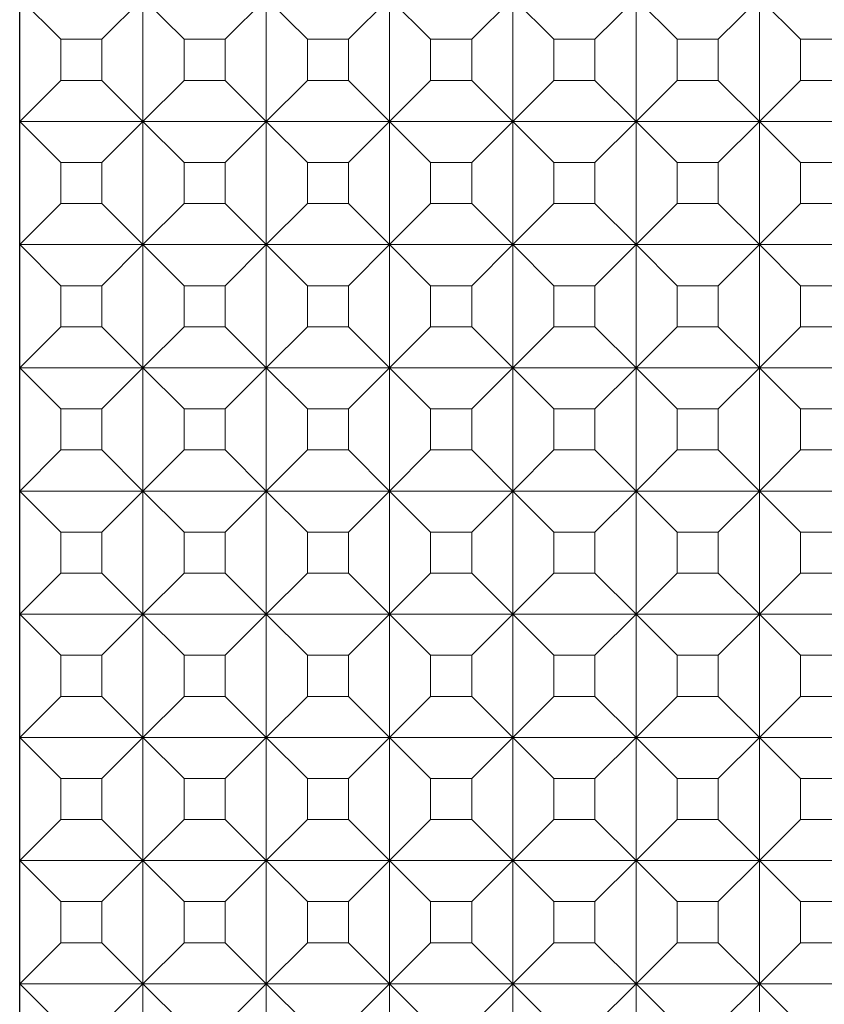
# Model space of a CAD drawing. Header units: millimetres. Extents: x -7 to 74.8, y -68.9 to 16.9.
# Tile 5 of 8: x 53.8 to 63.6, y -45.5 to -33.5. Entities that reach past the tile are written whole.
import ezdxf

# ---------------------------------------------------------------- set-up
doc = ezdxf.new("R2010")
doc.units = ezdxf.units.MM
doc.layers.add('G', color=3, linetype='Continuous', lineweight=18)
doc.layers.add('W', color=7, linetype='Continuous', lineweight=30)

msp = doc.modelspace()

# ---------------------------------------------------------------- linework, layer by layer
at = {"layer": 'G', "ltscale": 25.4}
for p, q in [((53.8138, -33.2498), (54.3138, -33.7498)), ((54.8138, -33.7498), (55.3138, -33.2498)), ((55.3138, -33.2498), (55.3138, -34.7498)), ((55.3138, -33.2498), (55.8138, -33.7498)), ((56.3138, -33.7498), (56.8138, -33.2498)), ((56.8138, -33.2498), (56.8138, -34.7498)), ((56.8138, -33.2498), (57.3138, -33.7498)), ((57.8138, -33.7498), (58.3138, -33.2498)), ((58.3138, -33.2498), (58.3138, -34.7498)), ((58.3138, -33.2498), (58.8138, -33.7498)), ((59.3138, -33.7498), (59.8138, -33.2498)), ((59.8138, -33.2498), (59.8138, -34.7498)), ((59.8138, -33.2498), (60.3138, -33.7498)), ((60.8138, -33.7498), (61.3138, -33.2498)), ((61.3138, -33.2498), (61.3138, -34.7498)), ((61.3138, -33.2498), (61.8138, -33.7498)), ((62.3138, -33.7498), (62.8138, -33.2498)), ((62.8138, -33.2498), (62.8138, -34.7498)), ((62.8138, -33.2498), (63.3138, -33.7498)), ((54.3138, -33.7498), (54.3138, -34.2498)), ((54.8138, -33.7498), (54.3138, -33.7498)), ((54.8138, -33.7498), (54.8138, -34.2498)), ((56.3138, -33.7498), (55.8138, -33.7498)), ((55.8138, -33.7498), (55.8138, -34.2498)), ((56.3138, -33.7498), (56.3138, -34.2498)), ((57.8138, -33.7498), (57.3138, -33.7498)), ((57.3138, -33.7498), (57.3138, -34.2498)), ((57.8138, -33.7498), (57.8138, -34.2498)), ((59.3138, -33.7498), (58.8138, -33.7498)), ((58.8138, -33.7498), (58.8138, -34.2498)), ((59.3138, -33.7498), (59.3138, -34.2498)), ((60.8138, -33.7498), (60.3138, -33.7498)), ((60.3138, -33.7498), (60.3138, -34.2498)), ((60.8138, -33.7498), (60.8138, -34.2498)), ((62.3138, -33.7498), (61.8138, -33.7498)), ((61.8138, -33.7498), (61.8138, -34.2498)), ((62.3138, -33.7498), (62.3138, -34.2498)), ((63.8138, -33.7498), (63.3138, -33.7498)), ((63.3138, -33.7498), (63.3138, -34.2498)), ((54.3138, -34.2498), (53.8138, -34.7498)), ((54.8138, -34.2498), (54.3138, -34.2498)), ((55.3138, -34.7498), (54.8138, -34.2498)), ((55.8138, -34.2498), (55.3138, -34.7498)), ((56.3138, -34.2498), (55.8138, -34.2498)), ((56.8138, -34.7498), (56.3138, -34.2498)), ((57.3138, -34.2498), (56.8138, -34.7498)), ((57.8138, -34.2498), (57.3138, -34.2498)), ((58.3138, -34.7498), (57.8138, -34.2498)), ((58.8138, -34.2498), (58.3138, -34.7498)), ((59.3138, -34.2498), (58.8138, -34.2498)), ((59.8138, -34.7498), (59.3138, -34.2498)), ((60.3138, -34.2498), (59.8138, -34.7498)), ((60.8138, -34.2498), (60.3138, -34.2498)), ((61.3138, -34.7498), (60.8138, -34.2498)), ((61.8138, -34.2498), (61.3138, -34.7498)), ((62.3138, -34.2498), (61.8138, -34.2498)), ((62.8138, -34.7498), (62.3138, -34.2498)), ((63.3138, -34.2498), (62.8138, -34.7498)), ((63.8138, -34.2498), (63.3138, -34.2498)), ((53.8138, -34.7498), (54.3138, -35.2498)), ((55.3138, -34.7498), (53.8138, -34.7498)), ((54.8138, -35.2498), (55.3138, -34.7498)), ((56.8138, -34.7498), (55.3138, -34.7498)), ((55.3138, -34.7498), (55.3138, -36.2498)), ((55.3138, -34.7498), (55.8138, -35.2498)), ((56.3138, -35.2498), (56.8138, -34.7498)), ((58.3138, -34.7498), (56.8138, -34.7498)), ((56.8138, -34.7498), (56.8138, -36.2498)), ((56.8138, -34.7498), (57.3138, -35.2498)), ((57.8138, -35.2498), (58.3138, -34.7498)), ((59.8138, -34.7498), (58.3138, -34.7498)), ((58.3138, -34.7498), (58.3138, -36.2498)), ((58.3138, -34.7498), (58.8138, -35.2498)), ((59.3138, -35.2498), (59.8138, -34.7498)), ((61.3138, -34.7498), (59.8138, -34.7498)), ((59.8138, -34.7498), (59.8138, -36.2498)), ((59.8138, -34.7498), (60.3138, -35.2498)), ((60.8138, -35.2498), (61.3138, -34.7498)), ((62.8138, -34.7498), (61.3138, -34.7498)), ((61.3138, -34.7498), (61.3138, -36.2498)), ((61.3138, -34.7498), (61.8138, -35.2498)), ((62.3138, -35.2498), (62.8138, -34.7498)), ((64.3138, -34.7498), (62.8138, -34.7498)), ((62.8138, -34.7498), (62.8138, -36.2498)), ((62.8138, -34.7498), (63.3138, -35.2498)), ((54.3138, -35.2498), (54.3138, -35.7498)), ((54.8138, -35.2498), (54.3138, -35.2498)), ((54.8138, -35.2498), (54.8138, -35.7498)), ((56.3138, -35.2498), (55.8138, -35.2498)), ((55.8138, -35.2498), (55.8138, -35.7498)), ((56.3138, -35.2498), (56.3138, -35.7498)), ((57.8138, -35.2498), (57.3138, -35.2498)), ((57.3138, -35.2498), (57.3138, -35.7498)), ((57.8138, -35.2498), (57.8138, -35.7498)), ((59.3138, -35.2498), (58.8138, -35.2498)), ((58.8138, -35.2498), (58.8138, -35.7498)), ((59.3138, -35.2498), (59.3138, -35.7498)), ((60.8138, -35.2498), (60.3138, -35.2498)), ((60.3138, -35.2498), (60.3138, -35.7498)), ((60.8138, -35.2498), (60.8138, -35.7498)), ((62.3138, -35.2498), (61.8138, -35.2498)), ((61.8138, -35.2498), (61.8138, -35.7498)), ((62.3138, -35.2498), (62.3138, -35.7498)), ((63.8138, -35.2498), (63.3138, -35.2498)), ((63.3138, -35.2498), (63.3138, -35.7498)), ((54.3138, -35.7498), (53.8138, -36.2498)), ((54.8138, -35.7498), (54.3138, -35.7498)), ((55.3138, -36.2498), (54.8138, -35.7498)), ((55.8138, -35.7498), (55.3138, -36.2498)), ((56.3138, -35.7498), (55.8138, -35.7498)), ((56.8138, -36.2498), (56.3138, -35.7498)), ((57.3138, -35.7498), (56.8138, -36.2498)), ((57.8138, -35.7498), (57.3138, -35.7498)), ((58.3138, -36.2498), (57.8138, -35.7498)), ((58.8138, -35.7498), (58.3138, -36.2498)), ((59.3138, -35.7498), (58.8138, -35.7498)), ((59.8138, -36.2498), (59.3138, -35.7498)), ((60.3138, -35.7498), (59.8138, -36.2498)), ((60.8138, -35.7498), (60.3138, -35.7498)), ((61.3138, -36.2498), (60.8138, -35.7498)), ((61.8138, -35.7498), (61.3138, -36.2498)), ((62.3138, -35.7498), (61.8138, -35.7498)), ((62.8138, -36.2498), (62.3138, -35.7498)), ((63.3138, -35.7498), (62.8138, -36.2498)), ((63.8138, -35.7498), (63.3138, -35.7498)), ((53.8138, -36.2498), (54.3138, -36.7498)), ((55.3138, -36.2498), (53.8138, -36.2498)), ((54.8138, -36.7498), (55.3138, -36.2498)), ((56.8138, -36.2498), (55.3138, -36.2498)), ((55.3138, -36.2498), (55.3138, -37.7498)), ((55.3138, -36.2498), (55.8138, -36.7498)), ((56.3138, -36.7498), (56.8138, -36.2498)), ((58.3138, -36.2498), (56.8138, -36.2498)), ((56.8138, -36.2498), (56.8138, -37.7498)), ((56.8138, -36.2498), (57.3138, -36.7498)), ((57.8138, -36.7498), (58.3138, -36.2498)), ((59.8138, -36.2498), (58.3138, -36.2498)), ((58.3138, -36.2498), (58.3138, -37.7498)), ((58.3138, -36.2498), (58.8138, -36.7498)), ((59.3138, -36.7498), (59.8138, -36.2498)), ((61.3138, -36.2498), (59.8138, -36.2498)), ((59.8138, -36.2498), (59.8138, -37.7498)), ((59.8138, -36.2498), (60.3138, -36.7498)), ((60.8138, -36.7498), (61.3138, -36.2498)), ((62.8138, -36.2498), (61.3138, -36.2498)), ((61.3138, -36.2498), (61.3138, -37.7498)), ((61.3138, -36.2498), (61.8138, -36.7498)), ((62.3138, -36.7498), (62.8138, -36.2498)), ((64.3138, -36.2498), (62.8138, -36.2498)), ((62.8138, -36.2498), (62.8138, -37.7498)), ((62.8138, -36.2498), (63.3138, -36.7498)), ((54.3138, -36.7498), (54.3138, -37.2498)), ((54.8138, -36.7498), (54.3138, -36.7498)), ((54.8138, -36.7498), (54.8138, -37.2498)), ((56.3138, -36.7498), (55.8138, -36.7498)), ((55.8138, -36.7498), (55.8138, -37.2498)), ((56.3138, -36.7498), (56.3138, -37.2498)), ((57.8138, -36.7498), (57.3138, -36.7498)), ((57.3138, -36.7498), (57.3138, -37.2498)), ((57.8138, -36.7498), (57.8138, -37.2498)), ((59.3138, -36.7498), (58.8138, -36.7498)), ((58.8138, -36.7498), (58.8138, -37.2498)), ((59.3138, -36.7498), (59.3138, -37.2498)), ((60.8138, -36.7498), (60.3138, -36.7498)), ((60.3138, -36.7498), (60.3138, -37.2498)), ((60.8138, -36.7498), (60.8138, -37.2498)), ((62.3138, -36.7498), (61.8138, -36.7498)), ((61.8138, -36.7498), (61.8138, -37.2498)), ((62.3138, -36.7498), (62.3138, -37.2498)), ((63.8138, -36.7498), (63.3138, -36.7498)), ((63.3138, -36.7498), (63.3138, -37.2498)), ((54.3138, -37.2498), (53.8138, -37.7498)), ((54.8138, -37.2498), (54.3138, -37.2498)), ((55.3138, -37.7498), (54.8138, -37.2498)), ((55.8138, -37.2498), (55.3138, -37.7498)), ((56.3138, -37.2498), (55.8138, -37.2498)), ((56.8138, -37.7498), (56.3138, -37.2498)), ((57.3138, -37.2498), (56.8138, -37.7498)), ((57.8138, -37.2498), (57.3138, -37.2498)), ((58.3138, -37.7498), (57.8138, -37.2498)), ((58.8138, -37.2498), (58.3138, -37.7498)), ((59.3138, -37.2498), (58.8138, -37.2498)), ((59.8138, -37.7498), (59.3138, -37.2498)), ((60.3138, -37.2498), (59.8138, -37.7498)), ((60.8138, -37.2498), (60.3138, -37.2498)), ((61.3138, -37.7498), (60.8138, -37.2498)), ((61.8138, -37.2498), (61.3138, -37.7498)), ((62.3138, -37.2498), (61.8138, -37.2498)), ((62.8138, -37.7498), (62.3138, -37.2498)), ((63.3138, -37.2498), (62.8138, -37.7498)), ((63.8138, -37.2498), (63.3138, -37.2498)), ((53.8138, -37.7498), (54.3138, -38.2498)), ((55.3138, -37.7498), (53.8138, -37.7498)), ((54.8138, -38.2498), (55.3138, -37.7498)), ((56.8138, -37.7498), (55.3138, -37.7498)), ((55.3138, -37.7498), (55.3138, -39.2498)), ((55.3138, -37.7498), (55.8138, -38.2498)), ((56.3138, -38.2498), (56.8138, -37.7498)), ((58.3138, -37.7498), (56.8138, -37.7498)), ((56.8138, -37.7498), (56.8138, -39.2498)), ((56.8138, -37.7498), (57.3138, -38.2498)), ((57.8138, -38.2498), (58.3138, -37.7498)), ((59.8138, -37.7498), (58.3138, -37.7498)), ((58.3138, -37.7498), (58.3138, -39.2498)), ((58.3138, -37.7498), (58.8138, -38.2498)), ((59.3138, -38.2498), (59.8138, -37.7498)), ((61.3138, -37.7498), (59.8138, -37.7498)), ((59.8138, -37.7498), (59.8138, -39.2498)), ((59.8138, -37.7498), (60.3138, -38.2498)), ((60.8138, -38.2498), (61.3138, -37.7498)), ((62.8138, -37.7498), (61.3138, -37.7498)), ((61.3138, -37.7498), (61.3138, -39.2498)), ((61.3138, -37.7498), (61.8138, -38.2498)), ((62.3138, -38.2498), (62.8138, -37.7498)), ((64.3138, -37.7498), (62.8138, -37.7498)), ((62.8138, -37.7498), (62.8138, -39.2498)), ((62.8138, -37.7498), (63.3138, -38.2498)), ((54.3138, -38.2498), (54.3138, -38.7498)), ((54.8138, -38.2498), (54.3138, -38.2498)), ((54.8138, -38.2498), (54.8138, -38.7498)), ((56.3138, -38.2498), (55.8138, -38.2498)), ((55.8138, -38.2498), (55.8138, -38.7498)), ((56.3138, -38.2498), (56.3138, -38.7498)), ((57.8138, -38.2498), (57.3138, -38.2498)), ((57.3138, -38.2498), (57.3138, -38.7498)), ((57.8138, -38.2498), (57.8138, -38.7498)), ((59.3138, -38.2498), (58.8138, -38.2498)), ((58.8138, -38.2498), (58.8138, -38.7498)), ((59.3138, -38.2498), (59.3138, -38.7498)), ((60.8138, -38.2498), (60.3138, -38.2498)), ((60.3138, -38.2498), (60.3138, -38.7498)), ((60.8138, -38.2498), (60.8138, -38.7498)), ((62.3138, -38.2498), (61.8138, -38.2498)), ((61.8138, -38.2498), (61.8138, -38.7498)), ((62.3138, -38.2498), (62.3138, -38.7498)), ((63.8138, -38.2498), (63.3138, -38.2498)), ((63.3138, -38.2498), (63.3138, -38.7498)), ((54.3138, -38.7498), (53.8138, -39.2498)), ((54.8138, -38.7498), (54.3138, -38.7498)), ((55.3138, -39.2498), (54.8138, -38.7498)), ((55.8138, -38.7498), (55.3138, -39.2498)), ((56.3138, -38.7498), (55.8138, -38.7498)), ((56.8138, -39.2498), (56.3138, -38.7498)), ((57.3138, -38.7498), (56.8138, -39.2498)), ((57.8138, -38.7498), (57.3138, -38.7498)), ((58.3138, -39.2498), (57.8138, -38.7498)), ((58.8138, -38.7498), (58.3138, -39.2498)), ((59.3138, -38.7498), (58.8138, -38.7498)), ((59.8138, -39.2498), (59.3138, -38.7498)), ((60.3138, -38.7498), (59.8138, -39.2498)), ((60.8138, -38.7498), (60.3138, -38.7498)), ((61.3138, -39.2498), (60.8138, -38.7498)), ((61.8138, -38.7498), (61.3138, -39.2498)), ((62.3138, -38.7498), (61.8138, -38.7498)), ((62.8138, -39.2498), (62.3138, -38.7498)), ((63.3138, -38.7498), (62.8138, -39.2498)), ((63.8138, -38.7498), (63.3138, -38.7498)), ((53.8138, -39.2498), (54.3138, -39.7498)), ((55.3138, -39.2498), (53.8138, -39.2498)), ((54.8138, -39.7498), (55.3138, -39.2498)), ((56.8138, -39.2498), (55.3138, -39.2498)), ((55.3138, -39.2498), (55.3138, -40.7498)), ((55.3138, -39.2498), (55.8138, -39.7498)), ((56.3138, -39.7498), (56.8138, -39.2498)), ((58.3138, -39.2498), (56.8138, -39.2498)), ((56.8138, -39.2498), (56.8138, -40.7498)), ((56.8138, -39.2498), (57.3138, -39.7498)), ((57.8138, -39.7498), (58.3138, -39.2498)), ((59.8138, -39.2498), (58.3138, -39.2498)), ((58.3138, -39.2498), (58.3138, -40.7498)), ((58.3138, -39.2498), (58.8138, -39.7498)), ((59.3138, -39.7498), (59.8138, -39.2498)), ((61.3138, -39.2498), (59.8138, -39.2498)), ((59.8138, -39.2498), (59.8138, -40.7498)), ((59.8138, -39.2498), (60.3138, -39.7498)), ((60.8138, -39.7498), (61.3138, -39.2498)), ((62.8138, -39.2498), (61.3138, -39.2498)), ((61.3138, -39.2498), (61.3138, -40.7498)), ((61.3138, -39.2498), (61.8138, -39.7498)), ((62.3138, -39.7498), (62.8138, -39.2498)), ((64.3138, -39.2498), (62.8138, -39.2498)), ((62.8138, -39.2498), (62.8138, -40.7498)), ((62.8138, -39.2498), (63.3138, -39.7498)), ((54.3138, -39.7498), (54.3138, -40.2498)), ((54.8138, -39.7498), (54.3138, -39.7498)), ((54.8138, -39.7498), (54.8138, -40.2498)), ((56.3138, -39.7498), (55.8138, -39.7498)), ((55.8138, -39.7498), (55.8138, -40.2498)), ((56.3138, -39.7498), (56.3138, -40.2498)), ((57.8138, -39.7498), (57.3138, -39.7498)), ((57.3138, -39.7498), (57.3138, -40.2498)), ((57.8138, -39.7498), (57.8138, -40.2498)), ((59.3138, -39.7498), (58.8138, -39.7498)), ((58.8138, -39.7498), (58.8138, -40.2498)), ((59.3138, -39.7498), (59.3138, -40.2498)), ((60.8138, -39.7498), (60.3138, -39.7498)), ((60.3138, -39.7498), (60.3138, -40.2498)), ((60.8138, -39.7498), (60.8138, -40.2498)), ((62.3138, -39.7498), (61.8138, -39.7498)), ((61.8138, -39.7498), (61.8138, -40.2498)), ((62.3138, -39.7498), (62.3138, -40.2498)), ((63.8138, -39.7498), (63.3138, -39.7498)), ((63.3138, -39.7498), (63.3138, -40.2498)), ((54.3138, -40.2498), (53.8138, -40.7498)), ((54.8138, -40.2498), (54.3138, -40.2498)), ((55.3138, -40.7498), (54.8138, -40.2498)), ((55.8138, -40.2498), (55.3138, -40.7498)), ((56.3138, -40.2498), (55.8138, -40.2498)), ((56.8138, -40.7498), (56.3138, -40.2498)), ((57.3138, -40.2498), (56.8138, -40.7498)), ((57.8138, -40.2498), (57.3138, -40.2498)), ((58.3138, -40.7498), (57.8138, -40.2498)), ((58.8138, -40.2498), (58.3138, -40.7498)), ((59.3138, -40.2498), (58.8138, -40.2498)), ((59.8138, -40.7498), (59.3138, -40.2498)), ((60.3138, -40.2498), (59.8138, -40.7498)), ((60.8138, -40.2498), (60.3138, -40.2498)), ((61.3138, -40.7498), (60.8138, -40.2498)), ((61.8138, -40.2498), (61.3138, -40.7498)), ((62.3138, -40.2498), (61.8138, -40.2498)), ((62.8138, -40.7498), (62.3138, -40.2498)), ((63.3138, -40.2498), (62.8138, -40.7498)), ((63.8138, -40.2498), (63.3138, -40.2498)), ((53.8138, -40.7498), (54.3138, -41.2498)), ((55.3138, -40.7498), (53.8138, -40.7498)), ((54.8138, -41.2498), (55.3138, -40.7498)), ((56.8138, -40.7498), (55.3138, -40.7498)), ((55.3138, -40.7498), (55.3138, -42.2498)), ((55.3138, -40.7498), (55.8138, -41.2498)), ((56.3138, -41.2498), (56.8138, -40.7498)), ((58.3138, -40.7498), (56.8138, -40.7498)), ((56.8138, -40.7498), (56.8138, -42.2498)), ((56.8138, -40.7498), (57.3138, -41.2498)), ((57.8138, -41.2498), (58.3138, -40.7498)), ((59.8138, -40.7498), (58.3138, -40.7498)), ((58.3138, -40.7498), (58.3138, -42.2498)), ((58.3138, -40.7498), (58.8138, -41.2498)), ((59.3138, -41.2498), (59.8138, -40.7498)), ((61.3138, -40.7498), (59.8138, -40.7498)), ((59.8138, -40.7498), (59.8138, -42.2498)), ((59.8138, -40.7498), (60.3138, -41.2498)), ((60.8138, -41.2498), (61.3138, -40.7498)), ((62.8138, -40.7498), (61.3138, -40.7498)), ((61.3138, -40.7498), (61.3138, -42.2498)), ((61.3138, -40.7498), (61.8138, -41.2498)), ((62.3138, -41.2498), (62.8138, -40.7498)), ((64.3138, -40.7498), (62.8138, -40.7498)), ((62.8138, -40.7498), (62.8138, -42.2498)), ((62.8138, -40.7498), (63.3138, -41.2498)), ((54.3138, -41.2498), (54.3138, -41.7498)), ((54.8138, -41.2498), (54.3138, -41.2498)), ((54.8138, -41.2498), (54.8138, -41.7498)), ((56.3138, -41.2498), (55.8138, -41.2498)), ((55.8138, -41.2498), (55.8138, -41.7498)), ((56.3138, -41.2498), (56.3138, -41.7498)), ((57.8138, -41.2498), (57.3138, -41.2498)), ((57.3138, -41.2498), (57.3138, -41.7498)), ((57.8138, -41.2498), (57.8138, -41.7498)), ((59.3138, -41.2498), (58.8138, -41.2498)), ((58.8138, -41.2498), (58.8138, -41.7498)), ((59.3138, -41.2498), (59.3138, -41.7498)), ((60.8138, -41.2498), (60.3138, -41.2498)), ((60.3138, -41.2498), (60.3138, -41.7498)), ((60.8138, -41.2498), (60.8138, -41.7498)), ((62.3138, -41.2498), (61.8138, -41.2498)), ((61.8138, -41.2498), (61.8138, -41.7498)), ((62.3138, -41.2498), (62.3138, -41.7498)), ((63.8138, -41.2498), (63.3138, -41.2498)), ((63.3138, -41.2498), (63.3138, -41.7498)), ((54.3138, -41.7498), (53.8138, -42.2498)), ((54.8138, -41.7498), (54.3138, -41.7498)), ((55.3138, -42.2498), (54.8138, -41.7498)), ((55.8138, -41.7498), (55.3138, -42.2498)), ((56.3138, -41.7498), (55.8138, -41.7498)), ((56.8138, -42.2498), (56.3138, -41.7498)), ((57.3138, -41.7498), (56.8138, -42.2498)), ((57.8138, -41.7498), (57.3138, -41.7498)), ((58.3138, -42.2498), (57.8138, -41.7498)), ((58.8138, -41.7498), (58.3138, -42.2498)), ((59.3138, -41.7498), (58.8138, -41.7498)), ((59.8138, -42.2498), (59.3138, -41.7498)), ((60.3138, -41.7498), (59.8138, -42.2498)), ((60.8138, -41.7498), (60.3138, -41.7498)), ((61.3138, -42.2498), (60.8138, -41.7498)), ((61.8138, -41.7498), (61.3138, -42.2498)), ((62.3138, -41.7498), (61.8138, -41.7498)), ((62.8138, -42.2498), (62.3138, -41.7498)), ((63.3138, -41.7498), (62.8138, -42.2498)), ((63.8138, -41.7498), (63.3138, -41.7498)), ((53.8138, -42.2498), (54.3138, -42.7498)), ((55.3138, -42.2498), (53.8138, -42.2498)), ((54.8138, -42.7498), (55.3138, -42.2498)), ((56.8138, -42.2498), (55.3138, -42.2498)), ((55.3138, -42.2498), (55.3138, -43.7498)), ((55.3138, -42.2498), (55.8138, -42.7498)), ((56.3138, -42.7498), (56.8138, -42.2498)), ((58.3138, -42.2498), (56.8138, -42.2498)), ((56.8138, -42.2498), (56.8138, -43.7498)), ((56.8138, -42.2498), (57.3138, -42.7498)), ((57.8138, -42.7498), (58.3138, -42.2498)), ((59.8138, -42.2498), (58.3138, -42.2498)), ((58.3138, -42.2498), (58.3138, -43.7498)), ((58.3138, -42.2498), (58.8138, -42.7498)), ((59.3138, -42.7498), (59.8138, -42.2498)), ((61.3138, -42.2498), (59.8138, -42.2498)), ((59.8138, -42.2498), (59.8138, -43.7498)), ((59.8138, -42.2498), (60.3138, -42.7498)), ((60.8138, -42.7498), (61.3138, -42.2498)), ((62.8138, -42.2498), (61.3138, -42.2498)), ((61.3138, -42.2498), (61.3138, -43.7498)), ((61.3138, -42.2498), (61.8138, -42.7498)), ((62.3138, -42.7498), (62.8138, -42.2498)), ((64.3138, -42.2498), (62.8138, -42.2498)), ((62.8138, -42.2498), (62.8138, -43.7498)), ((62.8138, -42.2498), (63.3138, -42.7498)), ((54.3138, -42.7498), (54.3138, -43.2498)), ((54.8138, -42.7498), (54.3138, -42.7498)), ((54.8138, -42.7498), (54.8138, -43.2498)), ((56.3138, -42.7498), (55.8138, -42.7498)), ((55.8138, -42.7498), (55.8138, -43.2498)), ((56.3138, -42.7498), (56.3138, -43.2498)), ((57.8138, -42.7498), (57.3138, -42.7498)), ((57.3138, -42.7498), (57.3138, -43.2498)), ((57.8138, -42.7498), (57.8138, -43.2498)), ((59.3138, -42.7498), (58.8138, -42.7498)), ((58.8138, -42.7498), (58.8138, -43.2498)), ((59.3138, -42.7498), (59.3138, -43.2498)), ((60.8138, -42.7498), (60.3138, -42.7498)), ((60.3138, -42.7498), (60.3138, -43.2498)), ((60.8138, -42.7498), (60.8138, -43.2498)), ((62.3138, -42.7498), (61.8138, -42.7498)), ((61.8138, -42.7498), (61.8138, -43.2498)), ((62.3138, -42.7498), (62.3138, -43.2498)), ((63.8138, -42.7498), (63.3138, -42.7498)), ((63.3138, -42.7498), (63.3138, -43.2498)), ((54.3138, -43.2498), (53.8138, -43.7498)), ((54.8138, -43.2498), (54.3138, -43.2498)), ((55.3138, -43.7498), (54.8138, -43.2498)), ((55.8138, -43.2498), (55.3138, -43.7498)), ((56.3138, -43.2498), (55.8138, -43.2498)), ((56.8138, -43.7498), (56.3138, -43.2498)), ((57.3138, -43.2498), (56.8138, -43.7498)), ((57.8138, -43.2498), (57.3138, -43.2498)), ((58.3138, -43.7498), (57.8138, -43.2498)), ((58.8138, -43.2498), (58.3138, -43.7498)), ((59.3138, -43.2498), (58.8138, -43.2498)), ((59.8138, -43.7498), (59.3138, -43.2498)), ((60.3138, -43.2498), (59.8138, -43.7498)), ((60.8138, -43.2498), (60.3138, -43.2498)), ((61.3138, -43.7498), (60.8138, -43.2498)), ((61.8138, -43.2498), (61.3138, -43.7498)), ((62.3138, -43.2498), (61.8138, -43.2498)), ((62.8138, -43.7498), (62.3138, -43.2498)), ((63.3138, -43.2498), (62.8138, -43.7498)), ((63.8138, -43.2498), (63.3138, -43.2498)), ((53.8138, -43.7498), (54.3138, -44.2498)), ((55.3138, -43.7498), (53.8138, -43.7498)), ((54.8138, -44.2498), (55.3138, -43.7498)), ((56.8138, -43.7498), (55.3138, -43.7498)), ((55.3138, -43.7498), (55.3138, -45.2498)), ((55.3138, -43.7498), (55.8138, -44.2498)), ((56.3138, -44.2498), (56.8138, -43.7498)), ((58.3138, -43.7498), (56.8138, -43.7498)), ((56.8138, -43.7498), (56.8138, -45.2498)), ((56.8138, -43.7498), (57.3138, -44.2498)), ((57.8138, -44.2498), (58.3138, -43.7498)), ((59.8138, -43.7498), (58.3138, -43.7498)), ((58.3138, -43.7498), (58.3138, -45.2498)), ((58.3138, -43.7498), (58.8138, -44.2498)), ((59.3138, -44.2498), (59.8138, -43.7498)), ((61.3138, -43.7498), (59.8138, -43.7498)), ((59.8138, -43.7498), (59.8138, -45.2498)), ((59.8138, -43.7498), (60.3138, -44.2498)), ((60.8138, -44.2498), (61.3138, -43.7498)), ((62.8138, -43.7498), (61.3138, -43.7498)), ((61.3138, -43.7498), (61.3138, -45.2498)), ((61.3138, -43.7498), (61.8138, -44.2498)), ((62.3138, -44.2498), (62.8138, -43.7498)), ((64.3138, -43.7498), (62.8138, -43.7498)), ((62.8138, -43.7498), (62.8138, -45.2498)), ((62.8138, -43.7498), (63.3138, -44.2498)), ((54.3138, -44.2498), (54.3138, -44.7498)), ((54.8138, -44.2498), (54.3138, -44.2498)), ((54.8138, -44.2498), (54.8138, -44.7498)), ((56.3138, -44.2498), (55.8138, -44.2498)), ((55.8138, -44.2498), (55.8138, -44.7498)), ((56.3138, -44.2498), (56.3138, -44.7498)), ((57.8138, -44.2498), (57.3138, -44.2498)), ((57.3138, -44.2498), (57.3138, -44.7498)), ((57.8138, -44.2498), (57.8138, -44.7498)), ((59.3138, -44.2498), (58.8138, -44.2498)), ((58.8138, -44.2498), (58.8138, -44.7498)), ((59.3138, -44.2498), (59.3138, -44.7498)), ((60.8138, -44.2498), (60.3138, -44.2498)), ((60.3138, -44.2498), (60.3138, -44.7498)), ((60.8138, -44.2498), (60.8138, -44.7498)), ((62.3138, -44.2498), (61.8138, -44.2498)), ((61.8138, -44.2498), (61.8138, -44.7498)), ((62.3138, -44.2498), (62.3138, -44.7498)), ((63.8138, -44.2498), (63.3138, -44.2498)), ((63.3138, -44.2498), (63.3138, -44.7498)), ((54.3138, -44.7498), (53.8138, -45.2498)), ((54.8138, -44.7498), (54.3138, -44.7498)), ((55.3138, -45.2498), (54.8138, -44.7498)), ((55.8138, -44.7498), (55.3138, -45.2498)), ((56.3138, -44.7498), (55.8138, -44.7498)), ((56.8138, -45.2498), (56.3138, -44.7498)), ((57.3138, -44.7498), (56.8138, -45.2498)), ((57.8138, -44.7498), (57.3138, -44.7498)), ((58.3138, -45.2498), (57.8138, -44.7498)), ((58.8138, -44.7498), (58.3138, -45.2498)), ((59.3138, -44.7498), (58.8138, -44.7498)), ((59.8138, -45.2498), (59.3138, -44.7498)), ((60.3138, -44.7498), (59.8138, -45.2498)), ((60.8138, -44.7498), (60.3138, -44.7498)), ((61.3138, -45.2498), (60.8138, -44.7498)), ((61.8138, -44.7498), (61.3138, -45.2498)), ((62.3138, -44.7498), (61.8138, -44.7498)), ((62.8138, -45.2498), (62.3138, -44.7498)), ((63.3138, -44.7498), (62.8138, -45.2498)), ((63.8138, -44.7498), (63.3138, -44.7498)), ((53.8138, -45.2498), (54.3138, -45.7498)), ((55.3138, -45.2498), (53.8138, -45.2498)), ((54.8138, -45.7498), (55.3138, -45.2498)), ((56.8138, -45.2498), (55.3138, -45.2498)), ((55.3138, -45.2498), (55.3138, -46.7498)), ((55.3138, -45.2498), (55.8138, -45.7498)), ((56.3138, -45.7498), (56.8138, -45.2498)), ((58.3138, -45.2498), (56.8138, -45.2498)), ((56.8138, -45.2498), (56.8138, -46.7498)), ((56.8138, -45.2498), (57.3138, -45.7498)), ((57.8138, -45.7498), (58.3138, -45.2498)), ((59.8138, -45.2498), (58.3138, -45.2498)), ((58.3138, -45.2498), (58.3138, -46.7498)), ((58.3138, -45.2498), (58.8138, -45.7498)), ((59.3138, -45.7498), (59.8138, -45.2498)), ((61.3138, -45.2498), (59.8138, -45.2498)), ((59.8138, -45.2498), (59.8138, -46.7498)), ((59.8138, -45.2498), (60.3138, -45.7498)), ((60.8138, -45.7498), (61.3138, -45.2498)), ((62.8138, -45.2498), (61.3138, -45.2498)), ((61.3138, -45.2498), (61.3138, -46.7498)), ((61.3138, -45.2498), (61.8138, -45.7498)), ((62.3138, -45.7498), (62.8138, -45.2498)), ((64.3138, -45.2498), (62.8138, -45.2498)), ((62.8138, -45.2498), (62.8138, -46.7498)), ((62.8138, -45.2498), (63.3138, -45.7498))]:
    msp.add_line(p, q, dxfattribs=at)
at = {"layer": 'W', "ltscale": 25.4}
for p, q in [((53.8138, -34.7498), (53.8138, -33.2498)), ((53.8138, -36.2498), (53.8138, -34.7498)), ((53.8138, -37.7498), (53.8138, -36.2498)), ((53.8138, -39.2498), (53.8138, -37.7498)), ((53.8138, -40.7498), (53.8138, -39.2498)), ((53.8138, -42.2498), (53.8138, -40.7498)), ((53.8138, -43.7498), (53.8138, -42.2498)), ((53.8138, -45.2498), (53.8138, -43.7498)), ((53.8138, -46.7498), (53.8138, -45.2498))]:
    msp.add_line(p, q, dxfattribs=at)

doc.saveas('drawing.dxf')
